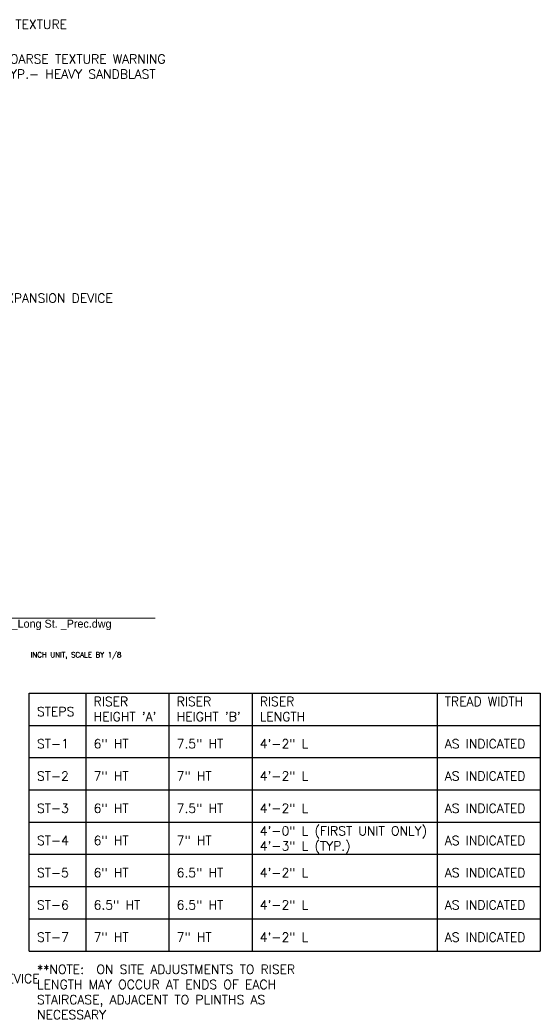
# Model space of a CAD drawing. Extents: x 1828566 to 1828596, y 711482 to 711702.
# Tile 17 of 20: x 1828590.67 to 1828596.06, y 711674.52 to 711684.7. Entities that reach past the tile are written whole.
import ezdxf
from ezdxf.enums import TextEntityAlignment as Align

# ---------------------------------------------------------------- set-up
doc = ezdxf.new("R2010")
doc.units = 0
doc.header["$LTSCALE"] = 0.666667
doc.header["$MEASUREMENT"] = 0
doc.layers.add('SC_Scratch1', color=251, linetype='Continuous', lineweight=20, plot=False)
doc.layers.add('SH_Text', color=7, linetype='Continuous', lineweight=25)
doc.styles.add('Optima', font='OP____.TTF')
doc.styles.add('Simplex', font='simplex.shx')
doc.styles.add('Style-font30', font='font31.shx')

msp = doc.modelspace()

# ---------------------------------------------------------------- linework, layer by layer
at = {"layer": 'SC_Scratch1', "flags": 128}
msp.add_lwpolyline([(1828582.022037, 711678.514729), (1828592.073648, 711678.514729)], dxfattribs=at)
at = {"layer": 'SH_Text'}
for p, q in [((1828590.770931, 711675.071058), (1828590.770931, 711677.737719)), ((1828590.770931, 711677.737719), (1828596.061226, 711677.737719)), ((1828591.356952, 711677.737719), (1828591.356952, 711675.071058)), ((1828592.216941, 711677.737719), (1828592.216941, 711675.071058)), ((1828593.076929, 711677.737719), (1828593.076929, 711675.071058)), ((1828594.991795, 711677.737719), (1828594.991795, 711675.071058)), ((1828596.061226, 711677.737719), (1828596.061226, 711675.071058)), ((1828590.770931, 711677.404386), (1828596.061226, 711677.404386)), ((1828590.770931, 711677.071054), (1828596.061226, 711677.071054)), ((1828590.770931, 711676.737721), (1828596.061226, 711676.737721)), ((1828590.770931, 711676.404388), (1828596.061226, 711676.404388)), ((1828590.770931, 711676.071056), (1828596.061226, 711676.071056)), ((1828590.770931, 711675.737723), (1828596.061226, 711675.737723)), ((1828590.770931, 711675.40439), (1828596.061226, 711675.40439)), ((1828590.770931, 711675.071058), (1828596.061226, 711675.071058))]:
    msp.add_line(p, q, dxfattribs=at)

# ---------------------------------------------------------------- texts
at = {"layer": 'SC_Scratch1', "style": 'Optima'}
msp.add_text('c9019_Steps_Long St. _Prec.dwg', height=0.08333317, dxfattribs=at).set_placement((1828591.622736, 711678.41487), align=Align.RIGHT)
at = {"layer": 'SH_Text', "style": 'Simplex'}
msp.add_text('INCH UNIT, SCALE BY 1/8', height=0.05333323, dxfattribs=at).set_placement((1828590.784846, 711678.108441))
at = {"layer": 'SH_Text', "attachment_point": 1, "style": 'Style-font30'}
for s, insert, char_height, width in [('\\Fsimplex;\\A1;SMOOTH TEXTURE ', (1828590.05652, 711684.701876), 0.09374981, 2.35043113), ('\\Fsimplex;\\A1;CONT. COARSE TEXTURE WARNING STRIP, TYP.- HEAVY SANDBLAST FINISH', (1828590.05652, 711684.343765), 0.09374981, 2.35043113), ('\\Fsimplex;\\A1;BRIDGE EXPANSION DEVICE', (1828589.944194, 711681.870752), 0.09374981, 2.17211458), ("\\Fsimplex;RISER\\PHEIGHT 'A'", (1828591.43712, 711677.698469), 0.09374981, 1.40904861), ("\\Fsimplex;RISER\\PHEIGHT 'B'", (1828592.297108, 711677.698469), 0.09374981, 1.40904861), ('\\Fsimplex;RISER\\PLENGTH', (1828593.157097, 711677.698469), 0.09374981, 1.40904861), ('\\Fsimplex;TREAD WIDTH', (1828595.071963, 711677.698469), 0.09374981, 1.40904861), ('\\Fsimplex;STEPS', (1828590.851099, 711677.594463), 0.09374981, 1.40904861), ('\\Fsimplex;ST-1', (1828590.851099, 711677.26113), 0.09374981, 1.40904861), ('\\Fsimplex;6" HT', (1828591.43712, 711677.26113), 0.09374981, 1.40904861), ('\\Fsimplex;7.5" HT', (1828592.297108, 711677.26113), 0.09374981, 1.40904861), ('\\Fsimplex;4\'-2" L', (1828593.157097, 711677.26113), 0.09374981, 1.40904861), ('\\Fsimplex;AS INDICATED', (1828595.071963, 711677.26113), 0.09374981, 1.40904861), ('\\Fsimplex;ST-2', (1828590.851099, 711676.927798), 0.09374981, 1.40904861), ('\\Fsimplex;7" HT', (1828591.43712, 711676.927798), 0.09374981, 1.40904861), ('\\Fsimplex;7" HT', (1828592.297108, 711676.927798), 0.09374981, 1.40904861), ('\\Fsimplex;4\'-2" L', (1828593.157097, 711676.927798), 0.09374981, 1.40904861), ('\\Fsimplex;AS INDICATED', (1828595.071963, 711676.927798), 0.09374981, 1.40904861), ('\\Fsimplex;ST-3', (1828590.851099, 711676.594465), 0.09374981, 1.40904861), ('\\Fsimplex;6" HT', (1828591.43712, 711676.594465), 0.09374981, 1.40904861), ('\\Fsimplex;7.5" HT', (1828592.297108, 711676.594465), 0.09374981, 1.40904861), ('\\Fsimplex;4\'-2" L', (1828593.157097, 711676.594465), 0.09374981, 1.40904861), ('\\Fsimplex;AS INDICATED', (1828595.071963, 711676.594465), 0.09374981, 1.40904861), ('\\Fsimplex;4\'-0" L (FIRST UNIT ONLY)\\P4\'-3" L (TYP.)', (1828593.157097, 711676.36058), 0.09374981, 1.8296522), ('\\Fsimplex;ST-4', (1828590.851099, 711676.261132), 0.09374981, 1.40904861), ('\\Fsimplex;6" HT', (1828591.43712, 711676.261132), 0.09374981, 1.40904861), ('\\Fsimplex;7" HT', (1828592.297108, 711676.261132), 0.09374981, 1.40904861), ('\\Fsimplex;AS INDICATED', (1828595.071963, 711676.261132), 0.09374981, 1.40904861), ('\\Fsimplex;ST-5', (1828590.851099, 711675.9278), 0.09374981, 1.40904861), ('\\Fsimplex;6" HT', (1828591.43712, 711675.9278), 0.09374981, 1.40904861), ('\\Fsimplex;6.5" HT', (1828592.297108, 711675.9278), 0.09374981, 1.40904861), ('\\Fsimplex;4\'-2" L', (1828593.157097, 711675.9278), 0.09374981, 1.40904861), ('\\Fsimplex;AS INDICATED', (1828595.071963, 711675.9278), 0.09374981, 1.40904861), ('\\Fsimplex;ST-6', (1828590.851099, 711675.594467), 0.09374981, 1.40904861), ('\\Fsimplex;6.5" HT', (1828591.43712, 711675.594467), 0.09374981, 1.40904861), ('\\Fsimplex;6.5" HT', (1828592.297108, 711675.594467), 0.09374981, 1.40904861), ('\\Fsimplex;4\'-2" L', (1828593.157097, 711675.594467), 0.09374981, 1.40904861), ('\\Fsimplex;AS INDICATED', (1828595.071963, 711675.594467), 0.09374981, 1.40904861), ('\\Fsimplex;ST-7', (1828590.851099, 711675.261134), 0.09374981, 1.40904861), ('\\Fsimplex;7" HT', (1828591.43712, 711675.261134), 0.09374981, 1.40904861), ('\\Fsimplex;7" HT', (1828592.297108, 711675.261134), 0.09374981, 1.40904861), ('\\Fsimplex;4\'-2" L', (1828593.157097, 711675.261134), 0.09374981, 1.40904861), ('\\Fsimplex;AS INDICATED', (1828595.071963, 711675.261134), 0.09374981, 1.40904861), ('\\Fsimplex;**NOTE:  ON SITE ADJUSTMENTS TO RISER LENGTH MAY OCCUR AT ENDS OF EACH STAIRCASE, ADJACENT TO PLINTHS AS NECESSARY', (1828590.851099, 711674.927802), 0.093749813, 3.26502363), ('\\Fsimplex;\\A1;BRIDGE EXPANSION DEVICE', (1828589.185735, 711674.832994), 0.09374981, 1.77661368)]:
    msp.add_mtext(s, dxfattribs=dict(at, insert=insert, char_height=char_height, width=width))

doc.saveas('drawing.dxf')
